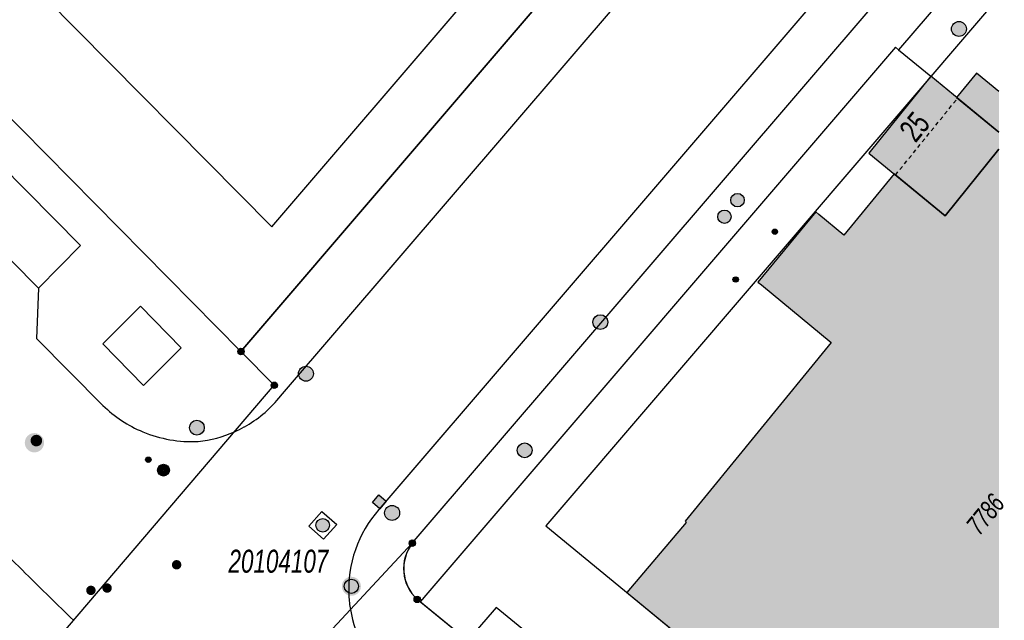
# Model space of a CAD drawing. Header units: metres. Extents: x 2695751 to 2696029, y 1260877 to 1261206.
# Tile 45 of 69: x 2695978 to 2696028, y 1260994 to 1261025. Entities that reach past the tile are written whole.
import ezdxf

# ---------------------------------------------------------------- set-up
doc = ezdxf.new("R2010")
doc.units = ezdxf.units.M
doc.linetypes.add('AUSGEZOGEN', pattern=[0])
doc.linetypes.add('VERDECKT2_S2', pattern=[0.36, 0.2, -0.16])
for name, color, linetype in [('AV_Flächen (EO)', 7, 'AUSGEZOGEN'), ('AV_Gebäudeflächen (BB)', 7, 'AUSGEZOGEN'), ('AV_Gebäudeflächen ut.', 7, 'AUSGEZOGEN'), ('AV_Haus-Nr.', 7, 'AUSGEZOGEN'), ('AV_Lagefixpunkt-Nr.', 7, 'AUSGEZOGEN'), ('AV_Linien (BB)', 7, 'AUSGEZOGEN'), ('AV_Linien (EO)', 7, 'AUSGEZOGEN'), ('AV_Versicherung-Nr.', 7, 'AUSGEZOGEN'), ('Liegenschaftsgrenzen', 7, 'AUSGEZOGEN'), ('PFAV', 255, 'AUSGEZOGEN'), ('PFAW', 255, 'AUSGEZOGEN'), ('PFEW', 255, 'AUSGEZOGEN'), ('PFWA', 255, 'AUSGEZOGEN'), ('RAEW', 8, 'AUSGEZOGEN'), ('RP_Abstandslinie', 7, 'AUSGEZOGEN')]:
    doc.layers.add(name, color=color, linetype=linetype)
doc.styles.add('ARIAL', font='arial.ttf')

msp = doc.modelspace()

# ---------------------------------------------------------------- hatches: boundary and pattern name
at = {"layer": 'AV_Gebäudeflächen (BB)', "true_color": 0xd2d2d2, "transparency": 33554687}
msp.add_hatch(color=254, dxfattribs=at).paths.add_polyline_path([(2696027.452, 1261018.23), (2696027.452, 1261019.096), (2696024.004, 1261021.934), (2696020.874, 1261018.035), (2696024.727, 1261014.861)])
at = {"layer": 'AV_Gebäudeflächen ut.', "true_color": 0xf5f5f5, "transparency": 33554687}
for points in [[(2696025.308, 1261020.861), (2696027.452, 1261019.096), (2696027.452, 1261021.166), (2696026.315, 1261022.095)], [(2696024.165, 1260978.064), (2696026.63, 1260981.004), (2696027.452, 1260980.334), (2696027.452, 1261018.23), (2696024.727, 1261014.861), (2696022.144, 1261016.988), (2696019.606, 1261013.884), (2696018.341, 1261014.931), (2696018.183, 1261015.062), (2696015.255, 1261011.495), (2696015.425, 1261011.358), (2696018.965, 1261008.447), (2696011.563, 1260999.389), (2696011.619, 1260999.329), (2696008.615, 1260995.787), (2696008.699, 1260995.719), (2696017.575, 1260988.412), (2696013.15, 1260983.024), (2696015.166, 1260981.392), (2696019.594, 1260986.784), (2696023.079, 1260983.96), (2696020.63, 1260981.001)]]:
    msp.add_hatch(color=7, dxfattribs=at).paths.add_polyline_path(points)
at = {"layer": 'PFAV', "transparency": 33554687}
for points in [[(2695989.232, 1261007.99), (2695989.229, 1261008.023), (2695989.219, 1261008.054), (2695989.203, 1261008.083), (2695989.182, 1261008.108), (2695989.156, 1261008.128), (2695989.126, 1261008.142), (2695989.095, 1261008.151), (2695989.062, 1261008.152), (2695989.029, 1261008.147), (2695988.998, 1261008.136), (2695988.971, 1261008.119), (2695988.947, 1261008.096), (2695988.928, 1261008.069), (2695988.915, 1261008.039), (2695988.908, 1261008.006), (2695988.908, 1261007.974), (2695988.915, 1261007.941), (2695988.928, 1261007.911), (2695988.947, 1261007.884), (2695988.971, 1261007.861), (2695988.998, 1261007.844), (2695989.029, 1261007.833), (2695989.062, 1261007.828), (2695989.095, 1261007.829), (2695989.126, 1261007.838), (2695989.156, 1261007.852), (2695989.182, 1261007.872), (2695989.203, 1261007.897), (2695989.219, 1261007.926), (2695989.229, 1261007.957)], [(2695990.922, 1261006.28), (2695990.919, 1261006.313), (2695990.909, 1261006.344), (2695990.893, 1261006.373), (2695990.872, 1261006.398), (2695990.846, 1261006.418), (2695990.816, 1261006.432), (2695990.785, 1261006.441), (2695990.752, 1261006.442), (2695990.719, 1261006.437), (2695990.688, 1261006.426), (2695990.661, 1261006.409), (2695990.637, 1261006.386), (2695990.618, 1261006.359), (2695990.605, 1261006.329), (2695990.598, 1261006.296), (2695990.598, 1261006.264), (2695990.605, 1261006.231), (2695990.618, 1261006.201), (2695990.637, 1261006.174), (2695990.661, 1261006.151), (2695990.688, 1261006.134), (2695990.719, 1261006.123), (2695990.752, 1261006.118), (2695990.785, 1261006.119), (2695990.816, 1261006.128), (2695990.846, 1261006.142), (2695990.872, 1261006.162), (2695990.893, 1261006.187), (2695990.909, 1261006.216), (2695990.919, 1261006.247)], [(2695997.909, 1260998.282), (2695997.906, 1260998.315), (2695997.896, 1260998.346), (2695997.88, 1260998.375), (2695997.859, 1260998.4), (2695997.833, 1260998.42), (2695997.803, 1260998.434), (2695997.772, 1260998.443), (2695997.739, 1260998.444), (2695997.706, 1260998.439), (2695997.675, 1260998.428), (2695997.648, 1260998.411), (2695997.624, 1260998.388), (2695997.605, 1260998.361), (2695997.592, 1260998.331), (2695997.585, 1260998.298), (2695997.585, 1260998.266), (2695997.592, 1260998.233), (2695997.605, 1260998.203), (2695997.624, 1260998.176), (2695997.648, 1260998.153), (2695997.675, 1260998.136), (2695997.706, 1260998.125), (2695997.739, 1260998.12), (2695997.772, 1260998.121), (2695997.803, 1260998.13), (2695997.833, 1260998.144), (2695997.859, 1260998.164), (2695997.88, 1260998.189), (2695997.896, 1260998.218), (2695997.906, 1260998.249)], [(2695995.144, 1260996.097), (2695995.135, 1260996.194), (2695995.105, 1260996.287), (2695995.058, 1260996.373), (2695994.994, 1260996.447), (2695994.917, 1260996.506), (2695994.83, 1260996.549), (2695994.735, 1260996.574), (2695994.638, 1260996.579), (2695994.541, 1260996.564), (2695994.45, 1260996.53), (2695994.367, 1260996.478), (2695994.296, 1260996.411), (2695994.24, 1260996.331), (2695994.202, 1260996.241), (2695994.182, 1260996.146), (2695994.182, 1260996.048), (2695994.202, 1260995.953), (2695994.24, 1260995.863), (2695994.296, 1260995.783), (2695994.367, 1260995.716), (2695994.45, 1260995.664), (2695994.541, 1260995.63), (2695994.638, 1260995.615), (2695994.735, 1260995.62), (2695994.83, 1260995.645), (2695994.917, 1260995.688), (2695994.994, 1260995.747), (2695995.058, 1260995.821), (2695995.105, 1260995.907), (2695995.135, 1260996)], [(2695998.16, 1260995.433), (2695998.157, 1260995.466), (2695998.147, 1260995.497), (2695998.131, 1260995.526), (2695998.11, 1260995.551), (2695998.084, 1260995.571), (2695998.054, 1260995.585), (2695998.023, 1260995.594), (2695997.99, 1260995.595), (2695997.957, 1260995.59), (2695997.926, 1260995.579), (2695997.899, 1260995.562), (2695997.875, 1260995.539), (2695997.856, 1260995.512), (2695997.843, 1260995.482), (2695997.836, 1260995.449), (2695997.836, 1260995.417), (2695997.843, 1260995.384), (2695997.856, 1260995.354), (2695997.875, 1260995.327), (2695997.899, 1260995.304), (2695997.926, 1260995.287), (2695997.957, 1260995.276), (2695997.99, 1260995.271), (2695998.023, 1260995.272), (2695998.054, 1260995.281), (2695998.084, 1260995.295), (2695998.11, 1260995.315), (2695998.131, 1260995.34), (2695998.147, 1260995.369), (2695998.157, 1260995.4)]]:
    msp.add_hatch(color=7, dxfattribs=at).paths.add_polyline_path(points)
at = {"layer": 'PFAW', "transparency": 33554687}
for color, points in [(253, [(2696025.811, 1261024.326), (2696025.803, 1261024.402), (2696025.78, 1261024.475), (2696025.743, 1261024.542), (2696025.693, 1261024.601), (2696025.632, 1261024.648), (2696025.563, 1261024.681), (2696025.489, 1261024.701), (2696025.413, 1261024.704), (2696025.337, 1261024.693), (2696025.265, 1261024.666), (2696025.2, 1261024.626), (2696025.144, 1261024.573), (2696025.101, 1261024.51), (2696025.07, 1261024.439), (2696025.055, 1261024.364), (2696025.055, 1261024.288), (2696025.07, 1261024.213), (2696025.101, 1261024.142), (2696025.144, 1261024.079), (2696025.2, 1261024.026), (2696025.265, 1261023.986), (2696025.337, 1261023.959), (2696025.413, 1261023.948), (2696025.489, 1261023.951), (2696025.563, 1261023.971), (2696025.632, 1261024.004), (2696025.693, 1261024.051), (2696025.743, 1261024.11), (2696025.78, 1261024.177), (2696025.803, 1261024.25)]), (253, [(2695992.741, 1261006.866), (2695992.733, 1261006.942), (2695992.71, 1261007.015), (2695992.673, 1261007.082), (2695992.623, 1261007.141), (2695992.562, 1261007.188), (2695992.493, 1261007.221), (2695992.419, 1261007.241), (2695992.343, 1261007.244), (2695992.267, 1261007.233), (2695992.195, 1261007.206), (2695992.13, 1261007.166), (2695992.074, 1261007.113), (2695992.031, 1261007.05), (2695992, 1261006.979), (2695991.985, 1261006.904), (2695991.985, 1261006.828), (2695992, 1261006.753), (2695992.031, 1261006.682), (2695992.074, 1261006.619), (2695992.13, 1261006.566), (2695992.195, 1261006.526), (2695992.267, 1261006.499), (2695992.343, 1261006.488), (2695992.419, 1261006.491), (2695992.493, 1261006.511), (2695992.562, 1261006.544), (2695992.623, 1261006.591), (2695992.673, 1261006.65), (2695992.71, 1261006.717), (2695992.733, 1261006.79)]), (7, [(2695978.926, 1261003.282), (2695978.945, 1261003.305), (2695978.961, 1261003.33), (2695978.974, 1261003.356), (2695978.985, 1261003.384), (2695978.993, 1261003.412), (2695978.998, 1261003.441), (2695979, 1261003.471), (2695979, 1261003.501), (2695978.996, 1261003.53), (2695978.989, 1261003.559), (2695978.979, 1261003.587), (2695978.967, 1261003.614), (2695978.951, 1261003.639), (2695978.934, 1261003.663), (2695978.914, 1261003.685), (2695978.892, 1261003.705), (2695978.868, 1261003.722), (2695978.842, 1261003.737), (2695978.815, 1261003.749), (2695978.787, 1261003.759), (2695978.758, 1261003.765), (2695978.729, 1261003.769), (2695978.699, 1261003.769), (2695978.67, 1261003.767), (2695978.641, 1261003.762), (2695978.612, 1261003.753), (2695978.585, 1261003.742), (2695978.558, 1261003.728), (2695978.534, 1261003.712), (2695978.511, 1261003.693), (2695978.49, 1261003.672), (2695978.471, 1261003.649), (2695978.455, 1261003.624), (2695978.442, 1261003.598), (2695978.431, 1261003.57), (2695978.423, 1261003.542), (2695978.418, 1261003.513), (2695978.416, 1261003.483), (2695978.416, 1261003.453), (2695978.42, 1261003.424), (2695978.427, 1261003.395), (2695978.437, 1261003.367), (2695978.449, 1261003.34), (2695978.465, 1261003.315), (2695978.482, 1261003.291), (2695978.502, 1261003.269), (2695978.524, 1261003.249), (2695978.548, 1261003.232), (2695978.574, 1261003.217), (2695978.601, 1261003.205), (2695978.629, 1261003.195), (2695978.658, 1261003.189), (2695978.687, 1261003.185), (2695978.717, 1261003.185), (2695978.746, 1261003.187), (2695978.775, 1261003.192), (2695978.804, 1261003.201), (2695978.831, 1261003.212), (2695978.858, 1261003.226), (2695978.882, 1261003.242), (2695978.905, 1261003.261)]), (7, [(2696003.814, 1261002.986), (2696003.806, 1261003.061), (2696003.784, 1261003.134), (2696003.747, 1261003.2), (2696003.697, 1261003.257), (2696003.637, 1261003.304), (2696003.569, 1261003.337), (2696003.496, 1261003.356), (2696003.42, 1261003.36), (2696003.345, 1261003.349), (2696003.274, 1261003.322), (2696003.209, 1261003.282), (2696003.154, 1261003.23), (2696003.111, 1261003.168), (2696003.081, 1261003.098), (2696003.066, 1261003.024), (2696003.066, 1261002.948), (2696003.081, 1261002.873), (2696003.111, 1261002.804), (2696003.154, 1261002.741), (2696003.209, 1261002.689), (2696003.274, 1261002.649), (2696003.345, 1261002.623), (2696003.42, 1261002.611), (2696003.496, 1261002.615), (2696003.569, 1261002.634), (2696003.637, 1261002.667), (2696003.697, 1261002.714), (2696003.747, 1261002.771), (2696003.784, 1261002.838), (2696003.806, 1261002.91)]), (7, [(2695996.047, 1261000.723), (2695995.725, 1261000.341), (2695996.107, 1261000.019), (2695996.429, 1261000.401)]), (253, [(2695997.106, 1260999.812), (2695997.098, 1260999.888), (2695997.075, 1260999.961), (2695997.038, 1261000.028), (2695996.988, 1261000.087), (2695996.927, 1261000.134), (2695996.858, 1261000.167), (2695996.784, 1261000.187), (2695996.708, 1261000.19), (2695996.632, 1261000.179), (2695996.56, 1261000.152), (2695996.495, 1261000.112), (2695996.439, 1261000.059), (2695996.396, 1260999.996), (2695996.365, 1260999.925), (2695996.35, 1260999.85), (2695996.35, 1260999.774), (2695996.365, 1260999.699), (2695996.396, 1260999.628), (2695996.439, 1260999.565), (2695996.495, 1260999.512), (2695996.56, 1260999.472), (2695996.632, 1260999.445), (2695996.708, 1260999.434), (2695996.784, 1260999.437), (2695996.858, 1260999.457), (2695996.927, 1260999.49), (2695996.988, 1260999.537), (2695997.038, 1260999.596), (2695997.075, 1260999.663), (2695997.098, 1260999.736)])]:
    msp.add_hatch(color=color, dxfattribs=at).paths.add_polyline_path(points)
h = msp.add_hatch(color=7, dxfattribs=at)
h.paths.add_polyline_path([(2695978.974, 1261003.042), (2695979.005, 1261003.081), (2695979.032, 1261003.122), (2695979.055, 1261003.166), (2695979.073, 1261003.212), (2695979.086, 1261003.259), (2695979.095, 1261003.308), (2695979.098, 1261003.357), (2695979.097, 1261003.407), (2695979.09, 1261003.456), (2695979.079, 1261003.504), (2695979.063, 1261003.55), (2695979.042, 1261003.595), (2695979.017, 1261003.638), (2695978.987, 1261003.677), (2695978.954, 1261003.714), (2695978.917, 1261003.747), (2695978.877, 1261003.776), (2695978.835, 1261003.801), (2695978.79, 1261003.821), (2695978.743, 1261003.837), (2695978.695, 1261003.848), (2695978.646, 1261003.854), (2695978.596, 1261003.855), (2695978.547, 1261003.851), (2695978.499, 1261003.842), (2695978.451, 1261003.828), (2695978.405, 1261003.81), (2695978.362, 1261003.786), (2695978.321, 1261003.759), (2695978.283, 1261003.728), (2695978.248, 1261003.693), (2695978.217, 1261003.654), (2695978.19, 1261003.613), (2695978.167, 1261003.569), (2695978.149, 1261003.523), (2695978.136, 1261003.476), (2695978.127, 1261003.427), (2695978.124, 1261003.378), (2695978.125, 1261003.328), (2695978.132, 1261003.279), (2695978.143, 1261003.231), (2695978.159, 1261003.185), (2695978.18, 1261003.14), (2695978.205, 1261003.097), (2695978.235, 1261003.058), (2695978.268, 1261003.021), (2695978.305, 1261002.988), (2695978.345, 1261002.959), (2695978.387, 1261002.934), (2695978.432, 1261002.914), (2695978.479, 1261002.898), (2695978.527, 1261002.887), (2695978.576, 1261002.881), (2695978.625, 1261002.88), (2695978.675, 1261002.884), (2695978.723, 1261002.893), (2695978.771, 1261002.907), (2695978.816, 1261002.926), (2695978.86, 1261002.949), (2695978.901, 1261002.976), (2695978.939, 1261003.007)])
h.paths.add_polyline_path([(2695978.471, 1261003.649), (2695978.49, 1261003.672), (2695978.511, 1261003.693), (2695978.534, 1261003.712), (2695978.558, 1261003.728), (2695978.585, 1261003.742), (2695978.612, 1261003.753), (2695978.641, 1261003.762), (2695978.67, 1261003.767), (2695978.699, 1261003.769), (2695978.729, 1261003.769), (2695978.758, 1261003.765), (2695978.787, 1261003.759), (2695978.815, 1261003.749), (2695978.842, 1261003.737), (2695978.868, 1261003.722), (2695978.892, 1261003.705), (2695978.914, 1261003.685), (2695978.934, 1261003.663), (2695978.951, 1261003.639), (2695978.967, 1261003.614), (2695978.979, 1261003.587), (2695978.989, 1261003.559), (2695978.996, 1261003.53), (2695979, 1261003.501), (2695979, 1261003.471), (2695978.998, 1261003.441), (2695978.993, 1261003.412), (2695978.985, 1261003.384), (2695978.974, 1261003.356), (2695978.961, 1261003.33), (2695978.945, 1261003.305), (2695978.926, 1261003.282), (2695978.905, 1261003.261), (2695978.882, 1261003.242), (2695978.858, 1261003.226), (2695978.831, 1261003.212), (2695978.804, 1261003.201), (2695978.775, 1261003.192), (2695978.746, 1261003.187), (2695978.717, 1261003.185), (2695978.687, 1261003.185), (2695978.658, 1261003.189), (2695978.629, 1261003.195), (2695978.601, 1261003.205), (2695978.574, 1261003.217), (2695978.548, 1261003.232), (2695978.524, 1261003.249), (2695978.502, 1261003.269), (2695978.482, 1261003.291), (2695978.465, 1261003.315), (2695978.449, 1261003.34), (2695978.437, 1261003.367), (2695978.427, 1261003.395), (2695978.42, 1261003.424), (2695978.416, 1261003.453), (2695978.416, 1261003.483), (2695978.418, 1261003.513), (2695978.423, 1261003.542), (2695978.431, 1261003.57), (2695978.442, 1261003.598), (2695978.455, 1261003.624)], flags=16)
at = {"layer": 'PFAW', "lineweight": 25, "transparency": 33554687}
msp.add_hatch(color=7, dxfattribs=at).paths.add_polyline_path([(2695992.983, 1260998.93), (2695993.039, 1260998.89), (2695993.103, 1260998.861), (2695993.171, 1260998.846), (2695993.24, 1260998.844), (2695993.309, 1260998.857), (2695993.373, 1260998.883), (2695993.431, 1260998.922), (2695993.48, 1260998.971), (2695993.518, 1260999.03), (2695993.543, 1260999.095), (2695993.555, 1260999.163), (2695993.553, 1260999.233), (2695993.537, 1260999.3), (2695993.507, 1260999.363), (2695993.466, 1260999.419), (2695993.414, 1260999.465), (2695993.354, 1260999.5), (2695993.288, 1260999.522), (2695993.219, 1260999.531), (2695993.149, 1260999.525), (2695993.082, 1260999.505), (2695993.021, 1260999.473), (2695992.967, 1260999.429), (2695992.924, 1260999.374), (2695992.892, 1260999.312), (2695992.873, 1260999.246), (2695992.868, 1260999.176), (2695992.878, 1260999.107), (2695992.901, 1260999.042), (2695992.936, 1260998.982)])
at = {"layer": 'PFEW', "transparency": 33554687}
for points in [[(2696013.873, 1261015.654), (2696013.875, 1261015.619), (2696013.881, 1261015.584), (2696013.889, 1261015.551), (2696013.901, 1261015.518), (2696013.917, 1261015.487), (2696013.935, 1261015.457), (2696013.956, 1261015.43), (2696013.98, 1261015.405), (2696014.007, 1261015.382), (2696014.035, 1261015.362), (2696014.066, 1261015.345), (2696014.098, 1261015.331), (2696014.131, 1261015.321), (2696014.165, 1261015.314), (2696014.2, 1261015.31), (2696014.235, 1261015.31), (2696014.269, 1261015.314), (2696014.303, 1261015.321), (2696014.337, 1261015.331), (2696014.369, 1261015.345), (2696014.399, 1261015.362), (2696014.428, 1261015.382), (2696014.454, 1261015.405), (2696014.478, 1261015.43), (2696014.499, 1261015.457), (2696014.518, 1261015.487), (2696014.533, 1261015.518), (2696014.545, 1261015.551), (2696014.554, 1261015.584), (2696014.559, 1261015.619), (2696014.561, 1261015.654), (2696014.559, 1261015.688), (2696014.554, 1261015.723), (2696014.545, 1261015.757), (2696014.533, 1261015.789), (2696014.518, 1261015.821), (2696014.499, 1261015.85), (2696014.478, 1261015.878), (2696014.454, 1261015.903), (2696014.428, 1261015.926), (2696014.399, 1261015.945), (2696014.369, 1261015.962), (2696014.337, 1261015.976), (2696014.303, 1261015.986), (2696014.269, 1261015.993), (2696014.235, 1261015.997), (2696014.2, 1261015.997), (2696014.165, 1261015.993), (2696014.131, 1261015.986), (2696014.098, 1261015.976), (2696014.066, 1261015.962), (2696014.035, 1261015.945), (2696014.007, 1261015.926), (2696013.98, 1261015.903), (2696013.956, 1261015.878), (2696013.935, 1261015.85), (2696013.917, 1261015.821), (2696013.901, 1261015.789), (2696013.889, 1261015.757), (2696013.881, 1261015.723), (2696013.875, 1261015.688)], [(2696013.218, 1261014.818), (2696013.219, 1261014.784), (2696013.224, 1261014.75), (2696013.233, 1261014.717), (2696013.245, 1261014.685), (2696013.26, 1261014.654), (2696013.278, 1261014.625), (2696013.299, 1261014.598), (2696013.322, 1261014.573), (2696013.348, 1261014.551), (2696013.376, 1261014.532), (2696013.406, 1261014.515), (2696013.438, 1261014.502), (2696013.47, 1261014.491), (2696013.504, 1261014.484), (2696013.538, 1261014.481), (2696013.572, 1261014.481), (2696013.606, 1261014.484), (2696013.64, 1261014.491), (2696013.672, 1261014.502), (2696013.704, 1261014.515), (2696013.734, 1261014.532), (2696013.762, 1261014.551), (2696013.788, 1261014.573), (2696013.811, 1261014.598), (2696013.832, 1261014.625), (2696013.85, 1261014.654), (2696013.865, 1261014.685), (2696013.877, 1261014.717), (2696013.886, 1261014.75), (2696013.891, 1261014.784), (2696013.892, 1261014.818), (2696013.891, 1261014.852), (2696013.886, 1261014.886), (2696013.877, 1261014.919), (2696013.865, 1261014.951), (2696013.85, 1261014.982), (2696013.832, 1261015.011), (2696013.811, 1261015.038), (2696013.788, 1261015.063), (2696013.762, 1261015.085), (2696013.734, 1261015.104), (2696013.704, 1261015.121), (2696013.672, 1261015.134), (2696013.64, 1261015.145), (2696013.606, 1261015.152), (2696013.572, 1261015.155), (2696013.538, 1261015.155), (2696013.504, 1261015.152), (2696013.47, 1261015.145), (2696013.438, 1261015.134), (2696013.406, 1261015.121), (2696013.376, 1261015.104), (2696013.348, 1261015.085), (2696013.322, 1261015.063), (2696013.299, 1261015.038), (2696013.278, 1261015.011), (2696013.26, 1261014.982), (2696013.245, 1261014.951), (2696013.233, 1261014.919), (2696013.224, 1261014.886), (2696013.219, 1261014.852)], [(2696007.644, 1261009.476), (2696007.636, 1261009.551), (2696007.614, 1261009.624), (2696007.577, 1261009.69), (2696007.527, 1261009.748), (2696007.467, 1261009.794), (2696007.399, 1261009.828), (2696007.326, 1261009.847), (2696007.25, 1261009.851), (2696007.175, 1261009.839), (2696007.104, 1261009.813), (2696007.039, 1261009.773), (2696006.984, 1261009.72), (2696006.941, 1261009.658), (2696006.911, 1261009.588), (2696006.896, 1261009.514), (2696006.896, 1261009.438), (2696006.911, 1261009.364), (2696006.941, 1261009.294), (2696006.984, 1261009.232), (2696007.039, 1261009.179), (2696007.104, 1261009.139), (2696007.175, 1261009.113), (2696007.25, 1261009.101), (2696007.326, 1261009.105), (2696007.399, 1261009.124), (2696007.467, 1261009.158), (2696007.527, 1261009.204), (2696007.577, 1261009.262), (2696007.614, 1261009.328), (2696007.636, 1261009.401)], [(2695987.212, 1261004.13), (2695987.204, 1261004.205), (2695987.182, 1261004.278), (2695987.145, 1261004.344), (2695987.095, 1261004.402), (2695987.035, 1261004.448), (2695986.967, 1261004.482), (2695986.894, 1261004.501), (2695986.818, 1261004.505), (2695986.743, 1261004.493), (2695986.672, 1261004.467), (2695986.607, 1261004.427), (2695986.552, 1261004.374), (2695986.509, 1261004.312), (2695986.479, 1261004.242), (2695986.464, 1261004.168), (2695986.464, 1261004.092), (2695986.479, 1261004.018), (2695986.509, 1261003.948), (2695986.552, 1261003.886), (2695986.607, 1261003.833), (2695986.672, 1261003.793), (2695986.743, 1261003.767), (2695986.818, 1261003.755), (2695986.894, 1261003.759), (2695986.967, 1261003.778), (2695987.035, 1261003.812), (2695987.095, 1261003.858), (2695987.145, 1261003.916), (2695987.182, 1261003.982), (2695987.204, 1261004.055)]]:
    msp.add_hatch(color=7, dxfattribs=at).paths.add_polyline_path(points)
h = msp.add_hatch(color=7, dxfattribs=at)
h.paths.add_polyline_path([(2695984.846, 1261001.981), (2695984.848, 1261001.951), (2695984.852, 1261001.921), (2695984.86, 1261001.891), (2695984.87, 1261001.863), (2695984.884, 1261001.836), (2695984.9, 1261001.81), (2695984.919, 1261001.786), (2695984.939, 1261001.764), (2695984.963, 1261001.744), (2695984.987, 1261001.727), (2695985.014, 1261001.712), (2695985.042, 1261001.7), (2695985.071, 1261001.691), (2695985.101, 1261001.685), (2695985.131, 1261001.681), (2695985.161, 1261001.681), (2695985.192, 1261001.685), (2695985.221, 1261001.691), (2695985.25, 1261001.7), (2695985.278, 1261001.712), (2695985.305, 1261001.727), (2695985.33, 1261001.744), (2695985.353, 1261001.764), (2695985.374, 1261001.786), (2695985.392, 1261001.81), (2695985.408, 1261001.836), (2695985.422, 1261001.863), (2695985.432, 1261001.891), (2695985.44, 1261001.921), (2695985.445, 1261001.951), (2695985.446, 1261001.981), (2695985.445, 1261002.011), (2695985.44, 1261002.041), (2695985.432, 1261002.071), (2695985.422, 1261002.099), (2695985.408, 1261002.127), (2695985.392, 1261002.152), (2695985.374, 1261002.177), (2695985.353, 1261002.199), (2695985.33, 1261002.218), (2695985.305, 1261002.236), (2695985.278, 1261002.25), (2695985.25, 1261002.262), (2695985.221, 1261002.272), (2695985.192, 1261002.278), (2695985.161, 1261002.281), (2695985.131, 1261002.281), (2695985.101, 1261002.278), (2695985.071, 1261002.272), (2695985.042, 1261002.262), (2695985.014, 1261002.25), (2695984.987, 1261002.236), (2695984.963, 1261002.218), (2695984.939, 1261002.199), (2695984.919, 1261002.177), (2695984.9, 1261002.152), (2695984.884, 1261002.127), (2695984.87, 1261002.099), (2695984.86, 1261002.071), (2695984.852, 1261002.041), (2695984.848, 1261002.011)])
h.paths.add_polyline_path([(2695985.152, 1261001.982), (2695985.152, 1261001.981), (2695985.152, 1261001.98), (2695985.152, 1261001.98), (2695985.152, 1261001.979), (2695985.152, 1261001.979), (2695985.151, 1261001.978), (2695985.151, 1261001.978), (2695985.151, 1261001.977), (2695985.15, 1261001.977), (2695985.15, 1261001.976), (2695985.149, 1261001.976), (2695985.149, 1261001.976), (2695985.148, 1261001.975), (2695985.148, 1261001.975), (2695985.147, 1261001.975), (2695985.146, 1261001.975), (2695985.146, 1261001.975), (2695985.145, 1261001.975), (2695985.145, 1261001.975), (2695985.144, 1261001.975), (2695985.144, 1261001.976), (2695985.143, 1261001.976), (2695985.143, 1261001.976), (2695985.142, 1261001.977), (2695985.142, 1261001.977), (2695985.141, 1261001.978), (2695985.141, 1261001.978), (2695985.141, 1261001.979), (2695985.14, 1261001.979), (2695985.14, 1261001.98), (2695985.14, 1261001.98), (2695985.14, 1261001.981), (2695985.14, 1261001.982), (2695985.14, 1261001.982), (2695985.14, 1261001.983), (2695985.141, 1261001.983), (2695985.141, 1261001.984), (2695985.141, 1261001.985), (2695985.142, 1261001.985), (2695985.142, 1261001.985), (2695985.143, 1261001.986), (2695985.143, 1261001.986), (2695985.144, 1261001.986), (2695985.144, 1261001.987), (2695985.145, 1261001.987), (2695985.145, 1261001.987), (2695985.146, 1261001.987), (2695985.146, 1261001.987), (2695985.147, 1261001.987), (2695985.148, 1261001.987), (2695985.148, 1261001.987), (2695985.149, 1261001.986), (2695985.149, 1261001.986), (2695985.15, 1261001.986), (2695985.15, 1261001.985), (2695985.151, 1261001.985), (2695985.151, 1261001.985), (2695985.151, 1261001.984), (2695985.152, 1261001.983), (2695985.152, 1261001.983), (2695985.152, 1261001.982)], flags=16)
at = {"layer": 'PFWA', "transparency": 33554687}
for points in [[(2695985.634, 1260997.345), (2695985.619, 1260997.326), (2695985.606, 1260997.306), (2695985.595, 1260997.284), (2695985.586, 1260997.262), (2695985.58, 1260997.238), (2695985.576, 1260997.215), (2695985.574, 1260997.191), (2695985.575, 1260997.167), (2695985.578, 1260997.143), (2695985.584, 1260997.119), (2695985.592, 1260997.097), (2695985.602, 1260997.075), (2695985.615, 1260997.054), (2695985.629, 1260997.035), (2695985.646, 1260997.017), (2695985.664, 1260997.001), (2695985.683, 1260996.987), (2695985.704, 1260996.975), (2695985.726, 1260996.965), (2695985.749, 1260996.958), (2695985.772, 1260996.953), (2695985.796, 1260996.95), (2695985.82, 1260996.949), (2695985.844, 1260996.951), (2695985.868, 1260996.956), (2695985.891, 1260996.963), (2695985.913, 1260996.972), (2695985.935, 1260996.983), (2695985.955, 1260996.997), (2695985.973, 1260997.012), (2695985.99, 1260997.029), (2695986.005, 1260997.048), (2695986.018, 1260997.068), (2695986.029, 1260997.09), (2695986.038, 1260997.112), (2695986.044, 1260997.136), (2695986.048, 1260997.159), (2695986.05, 1260997.183), (2695986.049, 1260997.207), (2695986.046, 1260997.231), (2695986.04, 1260997.255), (2695986.032, 1260997.277), (2695986.022, 1260997.299), (2695986.009, 1260997.32), (2695985.995, 1260997.339), (2695985.978, 1260997.357), (2695985.96, 1260997.373), (2695985.941, 1260997.387), (2695985.92, 1260997.399), (2695985.898, 1260997.409), (2695985.875, 1260997.416), (2695985.852, 1260997.421), (2695985.828, 1260997.424), (2695985.804, 1260997.425), (2695985.78, 1260997.423), (2695985.756, 1260997.418), (2695985.733, 1260997.411), (2695985.711, 1260997.402), (2695985.689, 1260997.391), (2695985.669, 1260997.377), (2695985.651, 1260997.362)], [(2695981.66, 1260995.746), (2695981.674, 1260995.765), (2695981.686, 1260995.787), (2695981.695, 1260995.809), (2695981.702, 1260995.832), (2695981.707, 1260995.855), (2695981.709, 1260995.879), (2695981.709, 1260995.903), (2695981.707, 1260995.927), (2695981.702, 1260995.951), (2695981.695, 1260995.974), (2695981.685, 1260995.996), (2695981.674, 1260996.017), (2695981.66, 1260996.037), (2695981.644, 1260996.055), (2695981.627, 1260996.072), (2695981.608, 1260996.086), (2695981.587, 1260996.099), (2695981.565, 1260996.11), (2695981.543, 1260996.118), (2695981.52, 1260996.124), (2695981.496, 1260996.128), (2695981.472, 1260996.129), (2695981.448, 1260996.128), (2695981.424, 1260996.124), (2695981.401, 1260996.118), (2695981.378, 1260996.109), (2695981.356, 1260996.099), (2695981.336, 1260996.086), (2695981.317, 1260996.071), (2695981.299, 1260996.055), (2695981.284, 1260996.036), (2695981.27, 1260996.017), (2695981.258, 1260995.995), (2695981.249, 1260995.973), (2695981.242, 1260995.95), (2695981.237, 1260995.927), (2695981.235, 1260995.903), (2695981.235, 1260995.879), (2695981.237, 1260995.855), (2695981.242, 1260995.831), (2695981.249, 1260995.808), (2695981.259, 1260995.786), (2695981.27, 1260995.765), (2695981.284, 1260995.745), (2695981.3, 1260995.727), (2695981.317, 1260995.71), (2695981.336, 1260995.696), (2695981.357, 1260995.683), (2695981.379, 1260995.672), (2695981.401, 1260995.664), (2695981.424, 1260995.658), (2695981.448, 1260995.654), (2695981.472, 1260995.653), (2695981.496, 1260995.654), (2695981.52, 1260995.658), (2695981.543, 1260995.664), (2695981.566, 1260995.673), (2695981.588, 1260995.683), (2695981.608, 1260995.696), (2695981.627, 1260995.711), (2695981.645, 1260995.727)], [(2695982.454, 1260996.181), (2695982.436, 1260996.197), (2695982.416, 1260996.21), (2695982.395, 1260996.222), (2695982.373, 1260996.231), (2695982.35, 1260996.238), (2695982.326, 1260996.243), (2695982.302, 1260996.246), (2695982.278, 1260996.245), (2695982.254, 1260996.243), (2695982.231, 1260996.238), (2695982.208, 1260996.231), (2695982.186, 1260996.221), (2695982.165, 1260996.209), (2695982.145, 1260996.195), (2695982.127, 1260996.18), (2695982.11, 1260996.162), (2695982.095, 1260996.143), (2695982.083, 1260996.123), (2695982.072, 1260996.101), (2695982.064, 1260996.078), (2695982.058, 1260996.055), (2695982.054, 1260996.031), (2695982.053, 1260996.007), (2695982.055, 1260995.983), (2695982.058, 1260995.959), (2695982.064, 1260995.936), (2695982.073, 1260995.913), (2695982.084, 1260995.892), (2695982.096, 1260995.871), (2695982.111, 1260995.852), (2695982.128, 1260995.835), (2695982.146, 1260995.819), (2695982.166, 1260995.806), (2695982.187, 1260995.794), (2695982.209, 1260995.785), (2695982.232, 1260995.778), (2695982.256, 1260995.773), (2695982.28, 1260995.77), (2695982.304, 1260995.771), (2695982.328, 1260995.773), (2695982.351, 1260995.778), (2695982.374, 1260995.785), (2695982.396, 1260995.795), (2695982.417, 1260995.807), (2695982.437, 1260995.821), (2695982.455, 1260995.836), (2695982.472, 1260995.854), (2695982.487, 1260995.873), (2695982.499, 1260995.893), (2695982.51, 1260995.915), (2695982.518, 1260995.938), (2695982.524, 1260995.961), (2695982.528, 1260995.985), (2695982.529, 1260996.009), (2695982.527, 1260996.033), (2695982.524, 1260996.057), (2695982.518, 1260996.08), (2695982.509, 1260996.103), (2695982.498, 1260996.124), (2695982.486, 1260996.145), (2695982.471, 1260996.164)]]:
    msp.add_hatch(color=7, dxfattribs=at).paths.add_polyline_path(points)
at = {"layer": 'RAEW', "transparency": 33554687}
for points in [[(2696015.981, 1261014.11), (2696015.976, 1261014.096), (2696015.973, 1261014.083), (2696015.971, 1261014.069), (2696015.971, 1261014.055), (2696015.971, 1261014.041), (2696015.974, 1261014.028), (2696015.977, 1261014.014), (2696015.982, 1261014.001), (2696015.989, 1261013.989), (2696015.996, 1261013.977), (2696016.005, 1261013.966), (2696016.015, 1261013.956), (2696016.025, 1261013.947), (2696016.037, 1261013.939), (2696016.049, 1261013.933), (2696016.062, 1261013.927), (2696016.075, 1261013.923), (2696016.089, 1261013.921), (2696016.103, 1261013.92), (2696016.117, 1261013.92), (2696016.131, 1261013.921), (2696016.144, 1261013.924), (2696016.157, 1261013.929), (2696016.17, 1261013.934), (2696016.182, 1261013.941), (2696016.194, 1261013.949), (2696016.204, 1261013.959), (2696016.213, 1261013.969), (2696016.222, 1261013.98), (2696016.229, 1261013.992), (2696016.235, 1261014.004), (2696016.24, 1261014.018), (2696016.243, 1261014.031), (2696016.245, 1261014.045), (2696016.245, 1261014.059), (2696016.245, 1261014.073), (2696016.242, 1261014.086), (2696016.239, 1261014.1), (2696016.234, 1261014.113), (2696016.227, 1261014.125), (2696016.22, 1261014.137), (2696016.211, 1261014.148), (2696016.201, 1261014.158), (2696016.191, 1261014.167), (2696016.179, 1261014.175), (2696016.167, 1261014.181), (2696016.154, 1261014.187), (2696016.141, 1261014.191), (2696016.127, 1261014.193), (2696016.113, 1261014.194), (2696016.099, 1261014.194), (2696016.085, 1261014.193), (2696016.072, 1261014.19), (2696016.059, 1261014.185), (2696016.046, 1261014.18), (2696016.034, 1261014.173), (2696016.022, 1261014.165), (2696016.012, 1261014.155), (2696016.003, 1261014.145), (2696015.994, 1261014.134), (2696015.987, 1261014.122)], [(2696013.989, 1261011.636), (2696013.989, 1261011.622), (2696013.991, 1261011.608), (2696013.995, 1261011.595), (2696014, 1261011.582), (2696014.006, 1261011.569), (2696014.013, 1261011.557), (2696014.022, 1261011.546), (2696014.031, 1261011.536), (2696014.042, 1261011.527), (2696014.053, 1261011.519), (2696014.065, 1261011.513), (2696014.078, 1261011.507), (2696014.092, 1261011.503), (2696014.105, 1261011.5), (2696014.119, 1261011.499), (2696014.133, 1261011.499), (2696014.147, 1261011.5), (2696014.16, 1261011.503), (2696014.174, 1261011.507), (2696014.187, 1261011.513), (2696014.199, 1261011.519), (2696014.21, 1261011.527), (2696014.221, 1261011.536), (2696014.23, 1261011.546), (2696014.239, 1261011.557), (2696014.246, 1261011.569), (2696014.252, 1261011.582), (2696014.257, 1261011.595), (2696014.261, 1261011.608), (2696014.263, 1261011.622), (2696014.263, 1261011.636), (2696014.263, 1261011.65), (2696014.261, 1261011.664), (2696014.257, 1261011.677), (2696014.252, 1261011.69), (2696014.246, 1261011.703), (2696014.239, 1261011.715), (2696014.23, 1261011.726), (2696014.221, 1261011.736), (2696014.21, 1261011.745), (2696014.199, 1261011.753), (2696014.187, 1261011.759), (2696014.174, 1261011.765), (2696014.16, 1261011.769), (2696014.147, 1261011.772), (2696014.133, 1261011.773), (2696014.119, 1261011.773), (2696014.105, 1261011.772), (2696014.092, 1261011.769), (2696014.078, 1261011.765), (2696014.065, 1261011.759), (2696014.053, 1261011.753), (2696014.042, 1261011.745), (2696014.031, 1261011.736), (2696014.022, 1261011.726), (2696014.013, 1261011.715), (2696014.006, 1261011.703), (2696014, 1261011.69), (2696013.995, 1261011.677), (2696013.991, 1261011.664), (2696013.989, 1261011.65)], [(2696014.029, 1261011.733), (2696014.019, 1261011.723), (2696014.011, 1261011.712), (2696014.004, 1261011.7), (2696013.998, 1261011.687), (2696013.994, 1261011.674), (2696013.991, 1261011.66), (2696013.989, 1261011.646), (2696013.989, 1261011.633), (2696013.99, 1261011.619), (2696013.992, 1261011.605), (2696013.996, 1261011.592), (2696014.001, 1261011.579), (2696014.008, 1261011.566), (2696014.015, 1261011.555), (2696014.024, 1261011.544), (2696014.034, 1261011.534), (2696014.045, 1261011.525), (2696014.056, 1261011.518), (2696014.069, 1261011.511), (2696014.082, 1261011.506), (2696014.095, 1261011.502), (2696014.109, 1261011.5), (2696014.123, 1261011.499), (2696014.136, 1261011.499), (2696014.15, 1261011.501), (2696014.164, 1261011.504), (2696014.177, 1261011.508), (2696014.19, 1261011.514), (2696014.202, 1261011.521), (2696014.213, 1261011.529), (2696014.223, 1261011.539), (2696014.233, 1261011.549), (2696014.241, 1261011.56), (2696014.248, 1261011.572), (2696014.254, 1261011.585), (2696014.258, 1261011.598), (2696014.261, 1261011.612), (2696014.263, 1261011.626), (2696014.263, 1261011.639), (2696014.262, 1261011.653), (2696014.26, 1261011.667), (2696014.256, 1261011.68), (2696014.251, 1261011.693), (2696014.244, 1261011.706), (2696014.237, 1261011.717), (2696014.228, 1261011.728), (2696014.218, 1261011.738), (2696014.207, 1261011.747), (2696014.196, 1261011.754), (2696014.183, 1261011.761), (2696014.17, 1261011.766), (2696014.157, 1261011.77), (2696014.143, 1261011.772), (2696014.129, 1261011.773), (2696014.116, 1261011.773), (2696014.102, 1261011.771), (2696014.088, 1261011.768), (2696014.075, 1261011.764), (2696014.062, 1261011.758), (2696014.05, 1261011.751), (2696014.039, 1261011.743)], [(2696014.126, 1261011.773), (2696014.112, 1261011.773), (2696014.098, 1261011.771), (2696014.085, 1261011.767), (2696014.072, 1261011.762), (2696014.059, 1261011.756), (2696014.047, 1261011.749), (2696014.036, 1261011.74), (2696014.026, 1261011.731), (2696014.017, 1261011.72), (2696014.009, 1261011.709), (2696014.003, 1261011.697), (2696013.997, 1261011.684), (2696013.993, 1261011.67), (2696013.99, 1261011.657), (2696013.989, 1261011.643), (2696013.989, 1261011.629), (2696013.99, 1261011.615), (2696013.993, 1261011.602), (2696013.997, 1261011.588), (2696014.003, 1261011.575), (2696014.009, 1261011.563), (2696014.017, 1261011.552), (2696014.026, 1261011.541), (2696014.036, 1261011.532), (2696014.047, 1261011.523), (2696014.059, 1261011.516), (2696014.072, 1261011.51), (2696014.085, 1261011.505), (2696014.098, 1261011.501), (2696014.112, 1261011.499), (2696014.126, 1261011.499), (2696014.14, 1261011.499), (2696014.154, 1261011.501), (2696014.167, 1261011.505), (2696014.18, 1261011.51), (2696014.193, 1261011.516), (2696014.205, 1261011.523), (2696014.216, 1261011.532), (2696014.226, 1261011.541), (2696014.235, 1261011.552), (2696014.243, 1261011.563), (2696014.249, 1261011.575), (2696014.255, 1261011.588), (2696014.259, 1261011.602), (2696014.262, 1261011.615), (2696014.263, 1261011.629), (2696014.263, 1261011.643), (2696014.262, 1261011.657), (2696014.259, 1261011.67), (2696014.255, 1261011.684), (2696014.249, 1261011.697), (2696014.243, 1261011.709), (2696014.235, 1261011.72), (2696014.226, 1261011.731), (2696014.216, 1261011.74), (2696014.205, 1261011.749), (2696014.193, 1261011.756), (2696014.18, 1261011.762), (2696014.167, 1261011.767), (2696014.154, 1261011.771), (2696014.14, 1261011.773)], [(2695984.241, 1261002.508), (2695984.241, 1261002.494), (2695984.243, 1261002.48), (2695984.247, 1261002.467), (2695984.252, 1261002.454), (2695984.258, 1261002.441), (2695984.265, 1261002.429), (2695984.274, 1261002.418), (2695984.283, 1261002.408), (2695984.294, 1261002.399), (2695984.305, 1261002.391), (2695984.317, 1261002.385), (2695984.33, 1261002.379), (2695984.344, 1261002.375), (2695984.357, 1261002.372), (2695984.371, 1261002.371), (2695984.385, 1261002.371), (2695984.399, 1261002.372), (2695984.412, 1261002.375), (2695984.426, 1261002.379), (2695984.439, 1261002.385), (2695984.451, 1261002.391), (2695984.462, 1261002.399), (2695984.473, 1261002.408), (2695984.482, 1261002.418), (2695984.491, 1261002.429), (2695984.498, 1261002.441), (2695984.504, 1261002.454), (2695984.509, 1261002.467), (2695984.513, 1261002.48), (2695984.515, 1261002.494), (2695984.515, 1261002.508), (2695984.515, 1261002.522), (2695984.513, 1261002.536), (2695984.509, 1261002.549), (2695984.504, 1261002.562), (2695984.498, 1261002.575), (2695984.491, 1261002.587), (2695984.482, 1261002.598), (2695984.473, 1261002.608), (2695984.462, 1261002.617), (2695984.451, 1261002.625), (2695984.439, 1261002.631), (2695984.426, 1261002.637), (2695984.412, 1261002.641), (2695984.399, 1261002.644), (2695984.385, 1261002.645), (2695984.371, 1261002.645), (2695984.357, 1261002.644), (2695984.344, 1261002.641), (2695984.33, 1261002.637), (2695984.317, 1261002.631), (2695984.305, 1261002.625), (2695984.294, 1261002.617), (2695984.283, 1261002.608), (2695984.274, 1261002.598), (2695984.265, 1261002.587), (2695984.258, 1261002.575), (2695984.252, 1261002.562), (2695984.247, 1261002.549), (2695984.243, 1261002.536), (2695984.241, 1261002.522)]]:
    msp.add_hatch(color=1, dxfattribs=at).paths.add_polyline_path(points)

# ---------------------------------------------------------------- linework, layer by layer
at = {"layer": 'AV_Flächen (EO)', "color": 7, "linetype": 'AUSGEZOGEN', "transparency": 33554687}
for p, q in [((2696026.315, 1261022.095), (2696025.308, 1261020.861)), ((2696027.452, 1261021.166), (2696026.315, 1261022.095)), ((2696025.308, 1261020.861), (2696027.452, 1261019.096))]:
    msp.add_line(p, q, dxfattribs=at)
for points in [[(2696027.452, 1261018.23), (2696024.727, 1261014.861), (2696022.144, 1261016.988)], [(2696022.144, 1261016.988), (2696019.606, 1261013.884), (2696018.341, 1261014.931), (2696018.183, 1261015.062), (2696015.255, 1261011.495), (2696015.425, 1261011.358), (2696018.965, 1261008.447), (2696011.563, 1260999.389), (2696011.619, 1260999.329), (2696008.615, 1260995.787), (2696008.699, 1260995.719), (2696017.575, 1260988.412), (2696013.15, 1260983.024), (2696015.166, 1260981.392), (2696019.594, 1260986.784), (2696023.079, 1260983.96), (2696020.63, 1260981.001), (2696024.165, 1260978.064), (2696026.63, 1260981.004), (2696027.452, 1260980.334)]]:
    msp.add_lwpolyline(points, dxfattribs=at)
at = {"layer": 'AV_Linien (BB)', "color": 7, "linetype": 'AUSGEZOGEN', "transparency": 33554687}
for p, q in [((2695940.78, 1261056.86), (2695989.07, 1261007.99)), ((2695989.07, 1261007.99), (2696025.33, 1261050.34)), ((2695991.182, 1261005.852), (2696027.452, 1261048.163)), ((2696027.452, 1261036.629), (2695996.055, 1260999.982)), ((2695997.747, 1260998.282), (2696027.452, 1261032.932)), ((2696027.452, 1261029.214), (2696022.373, 1261023.276)), ((2696022.373, 1261023.276), (2696024.004, 1261021.934)), ((2696027.452, 1261019.096), (2696024.004, 1261021.934)), ((2696024.727, 1261014.861), (2696027.452, 1261018.23)), ((2695984.14, 1261006.271), (2695982.067, 1261008.378)), ((2695990.983, 1261005.62), (2695991.182, 1261005.852)), ((2695998.141, 1260995.316), (2695997.998, 1260995.433)), ((2696000.549, 1260993.346), (2695998.141, 1260995.316))]:
    msp.add_line(p, q, dxfattribs=at)
for points in [[(2695978.819, 1261011.194), (2695980.942, 1261013.361), (2695938.651, 1261056.172), (2695911.025, 1261084.081), (2695909.382, 1261082.583)], [(2695913.217, 1261077.538), (2695936.746, 1261053.802), (2695978.819, 1261011.194)], [(2696022.373, 1261023.276), (2696022.227, 1261023.397), (2695998.528, 1260995.767), (2695998.141, 1260995.316)], [(2696024.004, 1261021.934), (2696020.874, 1261018.035), (2696024.727, 1261014.861)], [(2695978.819, 1261011.194), (2695978.712, 1261008.65), (2695982.082, 1261005.26)], [(2695982.067, 1261008.378), (2695983.976, 1261010.286), (2695986.038, 1261008.168), (2695984.14, 1261006.271)], [(2696027.452, 1260974.198), (2696001.993, 1260995.026), (2696001.793, 1260994.793), (2696000.606, 1260993.412), (2696000.549, 1260993.346)]]:
    msp.add_lwpolyline(points, dxfattribs=at)
for centre, radius, start, end in [((2695986.29, 1261009.487), 6.081, 299.0331, 320.5133), ((2695986.579, 1261009.854), 6.429, 225.609, 247.3258), ((2695986.573, 1261009.853), 6.426, 247.3751, 272.945), ((2695986.292, 1261009.472), 6.067, 275.7788, 293.8673), ((2695986.076, 1261009.907), 6.552, 294.0584, 298.8859), ((2696000.62, 1260995.943), 6.095, 138.4925, 183.0619), ((2696119.669, 1261138.821), 200.52, 223.99575, 225.11372), ((2695999.452, 1260996.997), 2.135, 142.9851, 227.0845), ((2696122.208, 1261141.281), 204.054, 225.09596, 226.04944), ((2696000.681, 1260995.952), 6.158, 183.1205, 189.6501), ((2696000.628, 1260995.948), 6.105, 189.6988, 228.8457)]:
    msp.add_arc(centre, radius, start, end, dxfattribs=at)
at = {"layer": 'AV_Linien (EO)', "color": 7, "linetype": 'VERDECKT2_S2', "transparency": 33554687}
msp.add_line((2696022.218, 1261016.927), (2696025.363, 1261020.816), dxfattribs=at)
at = {"layer": 'Liegenschaftsgrenzen', "color": 7, "linetype": 'AUSGEZOGEN', "transparency": 33554687}
for p, q in [((2695989.07, 1261007.99), (2695940.78, 1261056.86)), ((2696025.33, 1261050.34), (2695989.07, 1261007.99)), ((2695997.747, 1260998.282), (2696027.452, 1261032.931)), ((2695983.655, 1260983.178), (2695997.747, 1260998.282)), ((2696027.452, 1260971.333), (2695997.998, 1260995.433))]:
    msp.add_line(p, q, dxfattribs=at)
msp.add_lwpolyline([(2695976.557, 1260989.658), (2695990.76, 1261006.28), (2695989.07, 1261007.99)], dxfattribs=at)
msp.add_arc((2695999.402, 1260996.992), 2.098, 142.0777, 227.992, dxfattribs=at)
at = {"layer": 'PFAV', "color": 7, "transparency": 33554687}
for centre, radius in [((2695989.07, 1261007.99), 0.162), ((2695990.76, 1261006.28), 0.162), ((2695997.747, 1260998.282), 0.162), ((2695994.662, 1260996.097), 0.36), ((2695997.998, 1260995.433), 0.162)]:
    msp.add_circle(centre, radius, dxfattribs=at)
at = {"layer": 'PFAW', "color": 31, "lineweight": 25, "transparency": 33554687}
for p, q in [((2695992.506, 1260999.147), (2695993.172, 1260999.893)), ((2695993.172, 1260999.893), (2695993.918, 1260999.227)), ((2695993.252, 1260998.481), (2695992.506, 1260999.147))]:
    msp.add_line(p, q, dxfattribs=at)
at = {"layer": 'PFAW', "lineweight": 25, "transparency": 33554687}
msp.add_line((2695993.918, 1260999.227), (2695993.252, 1260998.481), dxfattribs=at)
at = {"layer": 'PFAW', "transparency": 33554687}
msp.add_lwpolyline([(2695996.047, 1261000.723), (2695996.429, 1261000.401), (2695996.107, 1261000.019), (2695995.725, 1261000.341), (2695996.047, 1261000.723)], close=True, dxfattribs=at)
for centre, radius in [((2696025.432, 1261024.326), 0.379), ((2695992.362, 1261006.866), 0.379), ((2696003.439, 1261002.986), 0.375), ((2695996.727, 1260999.812), 0.379)]:
    msp.add_circle(centre, radius, dxfattribs=at)
at = {"layer": 'PFAW', "lineweight": 25, "transparency": 33554687}
msp.add_circle((2695993.212, 1260999.187), 0.344, dxfattribs=at)
at = {"layer": 'PFEW', "transparency": 33554687}
for centre, radius in [((2696014.217, 1261015.654), 0.344), ((2696013.555, 1261014.818), 0.337), ((2696007.269, 1261009.476), 0.375), ((2695986.837, 1261004.13), 0.375), ((2695985.146, 1261001.981), 0.3)]:
    msp.add_circle(centre, radius, dxfattribs=at)
at = {"layer": 'RAEW', "color": 1, "transparency": 33554687}
for centre in [(2696016.108, 1261014.057), (2696014.126, 1261011.636), (2696014.126, 1261011.636), (2696014.126, 1261011.636), (2695984.378, 1261002.508)]:
    msp.add_circle(centre, 0.137, dxfattribs=at)
at = {"layer": 'RP_Abstandslinie', "color": 7, "linetype": 'AUSGEZOGEN', "transparency": 33554687}
for p, q in [((2695990.63, 1261014.306), (2695870.553, 1261135.741)), ((2695990.63, 1261014.306), (2696023.31, 1261052.48)), ((2696027.452, 1261025.953), (2696004.507, 1260999.152)), ((2696004.507, 1260999.152), (2696027.452, 1260980.359))]:
    msp.add_line(p, q, dxfattribs=at)

# ---------------------------------------------------------------- texts
at = {"layer": 'AV_Haus-Nr.', "color": 7, "transparency": 33554687, "insert": (2696022.735, 1261019.745), "char_height": 1.1621, "width": 1.68109, "attachment_point": 2, "rotation": 50.6799, "style": 'ARIAL'}
msp.add_mtext('\\W0.70;25', dxfattribs=at)
at = {"layer": 'AV_Lagefixpunkt-Nr.', "color": 7, "transparency": 33554687, "insert": (2695993.494, 1260996.771), "char_height": 1.1621, "width": 5.49745, "attachment_point": 9, "style": 'ARIAL'}
msp.add_mtext('\\A1;{\\fArial|i1|b0;\\H1.162102;\\W0.700000;\\C7;20104107}\\P', dxfattribs=at)
at = {"layer": 'AV_Versicherung-Nr.', "color": 7, "transparency": 33554687, "insert": (2696026.773, 1260999.742), "char_height": 0.96842, "width": 2.46457, "attachment_point": 5, "rotation": 50.6799, "style": 'ARIAL'}
msp.add_mtext('\\A1;{\\fArial|i1|b0;\\H0.968418;\\W0.700000;\\C7;7786}\\P', dxfattribs=at)

doc.saveas('drawing.dxf')
